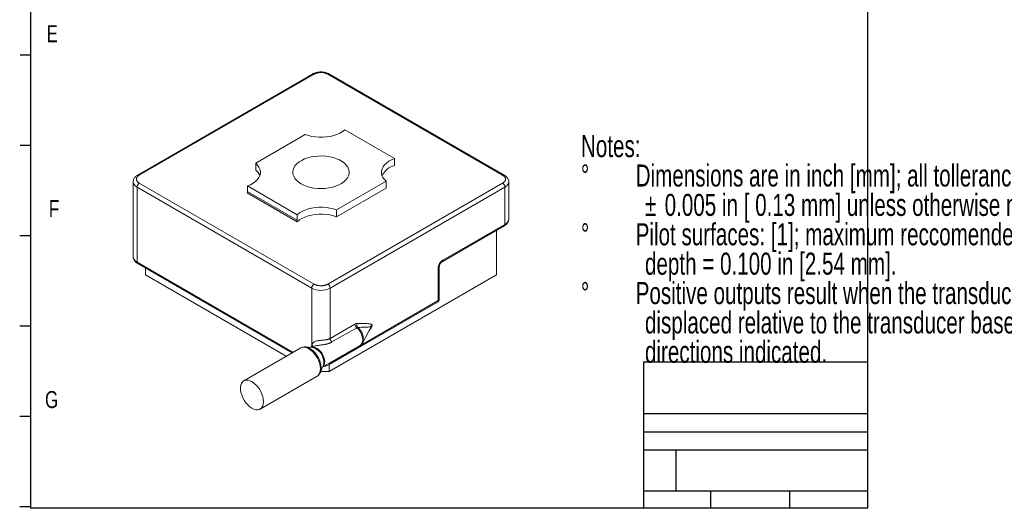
# Model space of a CAD drawing. Header units: inches. Extents: x 0.1 to 10.7, y 0.2 to 8.3.
# Tile 1 of 3: x 0.1 to 6.2, y 0.2 to 3.2. Entities that reach past the tile are written whole.
import ezdxf

# ---------------------------------------------------------------- set-up
doc = ezdxf.new("R2010")
doc.units = ezdxf.units.IN
doc.header["$MEASUREMENT"] = 0
for name, color, linetype in [('BORDER', 1, 'Continuous'), ('DIMENSIONS', 150, 'Continuous'), ('TEXT', 7, 'Continuous')]:
    doc.layers.add(name, color=color, linetype=linetype)
doc.styles.add('SLDTEXTSTYLE0', font='TXT', dxfattribs={"width": 0.7})
doc.styles.add('SLDTEXTSTYLE1', font='TXT', dxfattribs={"width": 0.75})

# ---------------------------------------------------------------- blocks, each defined once
blk = doc.blocks.new('SW_NOTE_0')
at = {"layer": 'DIMENSIONS', "color": 0, "attachment_point": 1, "style": 'SLDTEXTSTYLE0'}
for s, insert, char_height in [('Notes:', (0, 0.1746), 0.13542), ('Dimensions are in inch [mm]; all tollerances are', (0.3365, -0.006), 0.135417), ('%%d', (0, -0.006), 0.13542), ('%%p', (0.3937, -0.1865), 0.13542), ('0.005 in [ 0.13 mm] unless otherwise noted.', (0.5148, -0.1865), 0.135417), ('%%d', (0, -0.3671), 0.13542), ('Pilot surfaces: [1]; maximum reccomended pilot', (0.3365, -0.3671), 0.135417), ('depth = 0.100 in [2.54 mm].', (0.3937, -0.5477), 0.135417), ('%%d', (0, -0.7282), 0.13542), ('Positive outputs result when the transducer tip is', (0.3365, -0.7282), 0.135417), ('displaced relative to the transducer base in the', (0.3937, -0.9088), 0.135417), ('directions indicated.', (0.3937, -1.0893), 0.135417)]:
    blk.add_mtext(s, dxfattribs=dict(at, insert=insert, char_height=char_height))

msp = doc.modelspace()

# ---------------------------------------------------------------- linework, layer by layer
at = {"color": 1, "linetype": 'Continuous', "lineweight": 15}
for p, q in [((1.9297, 2.83675), (0.8549, 2.21628)), ((1.9397, 2.83576), (0.8649, 2.21529)), ((3.09936, 2.21529), (2.02455, 2.83576)), ((3.10936, 2.21628), (2.03455, 2.83675)), ((2.43414, 2.31749), (2.12805, 2.4942)), ((1.58071, 2.2889), (1.88574, 2.46499)), ((2.43414, 2.31749), (2.43414, 2.2832)), ((1.58071, 2.24644), (1.58071, 2.2889)), ((0.82733, 2.17446), (0.82733, 1.71394)), ((0.85076, 2.14181), (1.92556, 1.52134)), ((0.85076, 1.68128), (0.85076, 2.14181)), ((0.8649, 2.1663), (1.9397, 1.54583)), ((1.83621, 1.97231), (1.53012, 2.14902)), ((1.53012, 2.14902), (1.53012, 2.11472)), ((2.02455, 1.54583), (3.09936, 2.1663)), ((2.0387, 1.52134), (3.1135, 2.14181)), ((2.38355, 2.17761), (2.07851, 2.00152)), ((2.38355, 2.13515), (2.07851, 1.95906)), ((2.38355, 2.13515), (2.38355, 2.17761)), ((3.1135, 2.14181), (3.1135, 1.91318)), ((3.13693, 1.94583), (3.13693, 2.17446)), ((1.83566, 1.92935), (1.52924, 2.10624)), ((1.53012, 2.11472), (1.83621, 1.93802)), ((2.07851, 2.00152), (2.07851, 1.95906)), ((1.83621, 1.93802), (1.83621, 1.97231)), ((2.72752, 1.68359), (3.10936, 1.90402)), ((3.1135, 1.91318), (2.73166, 1.69275)), ((3.06213, 1.87676), (3.06213, 1.60263)), ((0.8549, 1.67212), (1.80554, 1.12333)), ((0.90213, 1.60263), (0.90213, 1.64486)), ((2.70338, 1.64376), (2.70338, 1.44452)), ((2.70924, 1.45268), (2.70924, 1.65192)), ((1.76896, 1.10221), (0.90213, 1.60263)), ((3.06213, 1.60263), (2.0335, 1.00881)), ((1.92556, 1.52134), (1.92556, 1.1724)), ((2.0387, 1.21244), (2.0387, 1.52134)), ((2.03455, 1.05165), (2.69923, 1.43536)), ((2.70338, 1.44452), (2.0387, 1.06081)), ((2.19101, 1.30037), (2.0387, 1.21244)), ((2.20194, 1.27815), (2.04963, 1.19023)), ((2.23951, 1.18683), (2.28999, 1.28319)), ((1.85789, 1.15355), (1.50787, 0.95149)), ((1.93142, 1.15577), (1.88774, 1.15974)), ((1.88774, 1.15974), (1.88932, 1.15957)), ((1.93517, 1.16122), (1.92651, 1.15621)), ((1.9945, 1.03843), (2.22501, 1.1715)), ((2.24015, 1.18812), (2.23951, 1.18683)), ((1.97817, 1.0031), (1.99657, 1.04291)), ((2.0335, 1.00881), (2.0335, 1.05123)), ((1.60786, 0.77828), (1.95788, 0.98034)), ((2.0335, 1.00881), (1.98081, 1.00881))]:
    msp.add_line(p, q, dxfattribs=at)
at = {"color": 8, "linetype": 'Continuous', "lineweight": 15}
for p, q in [((1.8114, 1.12671), (0.85076, 1.68128)), ((2.0387, 1.06081), (2.0387, 1.06395))]:
    msp.add_line(p, q, dxfattribs=at)
at = {"color": 1, "linetype": 'Continuous', "lineweight": 15, "flags": 128}
for points in [[(2.12805, 2.4942), (2.11442, 2.48353), (2.09847, 2.47399), (2.08048, 2.46576), (2.06075, 2.45897), (2.03965, 2.45375), (2.01753, 2.45019), (1.99479, 2.44834), (1.97183, 2.44825), (1.94905, 2.44992), (1.92685, 2.4533), (1.90563, 2.45836), (1.88574, 2.46499)], [(1.85964, 2.16254), (1.87706, 2.15375), (1.89635, 2.14637), (1.91718, 2.14055), (1.93916, 2.13638), (1.96191, 2.13394), (1.98502, 2.13327), (2.00808, 2.13438), (2.03068, 2.13726), (2.05241, 2.14185), (2.07289, 2.14808), (2.09174, 2.15582), (2.10864, 2.16495), (2.12329, 2.17529), (2.13541, 2.18667), (2.1448, 2.19888), (2.15129, 2.2117), (2.15475, 2.22491), (2.15514, 2.23827), (2.15244, 2.25153), (2.1467, 2.26448), (2.13802, 2.27686), (2.12656, 2.28847), (2.11253, 2.29909), (2.09616, 2.30853), (2.07777, 2.31664), (2.05766, 2.32325), (2.03621, 2.32826), (2.01379, 2.33157), (1.99081, 2.33313), (1.96767, 2.33291), (1.94479, 2.33091), (1.92258, 2.32716), (1.90143, 2.32174), (1.88172, 2.31474), (1.8638, 2.30629), (1.84799, 2.29653), (1.83458, 2.28565), (1.8238, 2.27383), (1.81584, 2.26128), (1.81086, 2.24824), (1.80892, 2.23493), (1.81008, 2.22158), (1.81431, 2.20845), (1.82154, 2.19576), (1.83163, 2.18374), (1.8444, 2.1726), (1.85964, 2.16254)], [(2.38355, 2.17761), (2.37206, 2.18909), (2.36331, 2.20135), (2.35744, 2.21416), (2.35456, 2.22731), (2.35471, 2.24057), (2.35791, 2.25369), (2.36408, 2.26646), (2.37312, 2.27864), (2.38488, 2.29003), (2.39914, 2.30042), (2.41566, 2.30963), (2.43414, 2.31749)], [(1.58071, 2.2889), (1.5922, 2.27742), (1.60095, 2.26517), (1.60682, 2.25235), (1.6097, 2.2392), (1.60954, 2.22594), (1.60635, 2.21282), (1.60018, 2.20005), (1.59113, 2.18787), (1.57938, 2.17648), (1.56512, 2.16609), (1.5486, 2.15688), (1.53012, 2.14902)], [(1.83621, 1.97231), (1.84984, 1.98298), (1.86579, 1.99252), (1.88378, 2.00075), (1.90351, 2.00754), (1.92461, 2.01276), (1.94673, 2.01632), (1.96946, 2.01817), (1.99243, 2.01826), (2.01521, 2.01659), (2.0374, 2.01321), (2.05863, 2.00815), (2.07851, 2.00152)], [(2.07851, 1.95906), (2.05855, 1.96571), (2.03724, 1.97078), (2.01495, 1.97416), (1.99208, 1.97581), (1.96903, 1.97569), (1.94622, 1.9738), (1.92404, 1.97018), (1.90289, 1.9649), (1.88314, 1.95804), (1.86515, 1.94972), (1.84923, 1.9401), (1.83566, 1.92935)], [(1.55786, 0.94654), (1.57014, 0.93821), (1.58205, 0.92765), (1.59322, 0.91519), (1.60332, 0.9012), (1.61203, 0.8861), (1.6191, 0.87036), (1.62431, 0.85445), (1.6275, 0.83886), (1.62858, 0.82406), (1.6275, 0.8105), (1.62431, 0.7986), (1.6191, 0.78871), (1.61203, 0.78113), (1.60332, 0.77609), (1.59322, 0.77376), (1.58205, 0.77419), (1.57014, 0.77738), (1.55786, 0.78323), (1.54559, 0.79156), (1.53368, 0.80212), (1.52251, 0.81458), (1.51241, 0.82857), (1.5037, 0.84367), (1.49663, 0.85941), (1.49142, 0.87532), (1.48823, 0.89091), (1.48715, 0.9057), (1.48823, 0.91926), (1.49142, 0.93117), (1.49663, 0.94106), (1.5037, 0.94864), (1.51241, 0.95367), (1.52251, 0.95601), (1.53368, 0.95558), (1.54559, 0.95239), (1.55786, 0.94654)]]:
    msp.add_lwpolyline(points, dxfattribs=at)
at = {"color": 8, "linetype": 'Continuous', "lineweight": 15, "flags": 128}
for points in [[(2.22501, 1.1715), (2.22867, 1.17413), (2.23436, 1.18135), (2.23789, 1.19101), (2.23909, 1.20263), (2.23789, 1.21563), (2.23436, 1.22937), (2.22867, 1.24316), (2.22111, 1.25631), (2.21205, 1.26817), (2.20194, 1.27815)], [(1.85789, 1.15355), (1.86243, 1.15573), (1.87253, 1.15807), (1.8837, 1.15764), (1.8956, 1.15445), (1.90788, 1.1486), (1.92016, 1.14027), (1.93207, 1.12971), (1.94324, 1.11725), (1.95333, 1.10326), (1.96205, 1.08816), (1.96912, 1.07242), (1.97433, 1.05651), (1.97752, 1.04092), (1.97859, 1.02612), (1.97752, 1.01257), (1.97433, 1.00066), (1.96912, 0.99077), (1.96205, 0.98319), (1.95788, 0.98034)], [(1.88932, 1.15957), (1.89617, 1.15825), (1.90835, 1.15377), (1.92073, 1.14663), (1.93291, 1.13704), (1.9445, 1.12533), (1.95512, 1.11186), (1.96444, 1.09708), (1.97216, 1.08145), (1.97803, 1.06547), (1.98185, 1.04967), (1.98351, 1.03454), (1.98296, 1.02059), (1.9802, 1.00824), (1.97833, 1.00345)], [(1.95072, 1.14912), (1.94038, 1.15384), (1.93142, 1.15577)], [(1.95738, 1.15104), (1.96772, 1.14378), (1.97757, 1.13426), (1.98648, 1.12292), (1.99403, 1.11031), (1.99986, 1.097), (2.00371, 1.08363), (2.00539, 1.07081), (2.00483, 1.05914), (2.00205, 1.04918), (1.99718, 1.04138), (1.99478, 1.03903)], [(2.01866, 1.05238), (2.02657, 1.05507), (2.0387, 1.06081)]]:
    msp.add_lwpolyline(points, dxfattribs=at)
at = {"color": 8, "linetype": 'Continuous', "lineweight": 15}
for centre, radius, start, end in [((1.93384, 2.82758), 0.01006, 54.382423, 114.307119), ((2.03041, 2.82758), 0.01006, 65.692881, 125.617577), ((0.85903, 2.20708), 0.01009, 54.426911, 113.798085), ((3.10522, 2.20709), 0.01008, 66.141839, 125.578355), ((0.8666, 2.17791), 0.03942, 184.981835, 246.306564), ((3.09689, 2.17846), 0.04024, 294.377689, 354.270435), ((3.09689, 1.94983), 0.04024, 294.374658, 354.305201), ((3.10399, 1.91197), 0.00959, 304.056351, 7.25583), ((0.86736, 1.71793), 0.04024, 185.694799, 245.625342), ((0.86027, 1.68007), 0.00959, 172.74417, 235.943649), ((2.69943, 1.65276), 0.00983, 293.651353, 355.479796), ((2.72189, 1.69166), 0.00983, 304.513503, 6.344411), ((2.69358, 1.44344), 0.00986, 305.013333, 6.298848), ((2.69923, 1.45368), 0.01006, 294.374658, 354.305201), ((2.15349, 1.20945), 0.08925, 346.178304, 52.107795), ((1.91367, 1.16054), 0.0168, 352.757235, 44.917628), ((1.93697, 1.12224), 0.0353, 54.677, 106.129192), ((1.90418, 1.06603), 0.09524, 345.947282, 60.743895), ((2.0292, 1.05959), 0.00958, 303.762898, 7.285225)]:
    msp.add_arc(centre, radius, start, end, dxfattribs=at)
at = {"color": 1, "linetype": 'Continuous', "lineweight": 15}
for centre, radius, start, end in [((1.52623, 2.17976), 0.0861, 22.004478, 50.745661), ((2.46793, 2.15718), 0.12267, 105.56245, 153.441307), ((0.88146, 2.14041), 0.03074, 122.605478, 177.394522), ((3.0828, 2.14041), 0.03074, 2.605478, 57.394522), ((1.95626, 1.51994), 0.03074, 122.605478, 177.394522), ((1.98213, 1.63051), 0.12296, 242.609672, 297.390328), ((2.00799, 1.51994), 0.03074, 2.605478, 57.394522), ((2.2223, 1.30197), 0.03134, 182.932999, 229.460034), ((2.22558, 1.29602), 0.02365, 159.953811, 223.047657), ((2.30268, 1.27982), 0.01303, 118.29927, 147.063892), ((2.06999, 1.21404), 0.03134, 182.932999, 229.460034)]:
    msp.add_arc(centre, radius, start, end, dxfattribs=at)
for points, knots in [([(1.98213, 2.84957), (1.97723, 2.84941), (1.97033, 2.84919), (1.96039, 2.84771), (1.95213, 2.84595), (1.94286, 2.84301), (1.9353, 2.83994), (1.93121, 2.83747), (1.92983, 2.83664)], [0, 0, 0, 0, 0.25767347, 0.36300786, 0.53644648, 0.71449007, 0.90409067, 1, 1, 1, 1]), ([(2.03444, 2.83665), (2.03375, 2.83709), (2.03015, 2.83945), (2.02255, 2.84259), (2.01284, 2.84578), (2.00358, 2.84777), (1.99369, 2.84923), (1.98646, 2.84944), (1.98213, 2.84957)], [0, 0, 0, 0, 0.0493749, 0.25926243, 0.46718099, 0.6198325, 0.77188565, 1, 1, 1, 1]), ([(2.02455, 2.83576), (2.02378, 2.83619), (2.02222, 2.83706), (2.01975, 2.83827), (2.01719, 2.8394), (2.01453, 2.84044), (2.01177, 2.8414), (2.00892, 2.84228), (2.00512, 2.8433), (2.00032, 2.84434), (1.99441, 2.84523), (1.98832, 2.84578), (1.98213, 2.84596), (1.97594, 2.84578), (1.96986, 2.84523), (1.96394, 2.84434), (1.95838, 2.84313), (1.95317, 2.84167), (1.94836, 2.83996), (1.94382, 2.83801), (1.94108, 2.83651), (1.9397, 2.83576)], [0, 0, 0, 0, 0.0345533, 0.0688528, 0.1029976, 0.1370881, 0.1712254, 0.2055098, 0.2400407, 0.3043095, 0.3686664, 0.4343027, 0.5000289, 0.5656652, 0.6313914, 0.6956602, 0.760017, 0.8202325, 0.8799419, 0.9396848, 1, 1, 1, 1]), ([(0.85503, 2.21617), (0.85354, 2.21534), (0.84906, 2.21286), (0.84268, 2.20764), (0.83605, 2.2005), (0.83106, 2.19222), (0.82785, 2.18342), (0.82759, 2.17735), (0.82748, 2.1745)], [0, 0, 0, 0, 0.0912542, 0.2742255, 0.4597355, 0.646235, 0.8342405, 1, 1, 1, 1]), ([(0.8649, 2.21529), (0.86414, 2.21484), (0.86264, 2.21394), (0.86055, 2.21251), (0.85859, 2.21104), (0.85678, 2.2095), (0.85512, 2.20791), (0.8536, 2.20626), (0.85184, 2.20407), (0.85004, 2.20129), (0.84849, 2.19788), (0.84754, 2.19437), (0.84722, 2.1908), (0.84754, 2.18722), (0.84849, 2.18371), (0.85004, 2.1803), (0.85212, 2.17709), (0.85467, 2.17408), (0.85762, 2.1713), (0.861, 2.16868), (0.8636, 2.1671), (0.8649, 2.1663)], [0, 0, 0, 0, 0.0345533, 0.0688528, 0.1029976, 0.1370881, 0.1712254, 0.2055098, 0.2400407, 0.3043095, 0.3686664, 0.4343027, 0.5000289, 0.5656652, 0.6313914, 0.6956602, 0.760017, 0.8202325, 0.8799419, 0.9396848, 1, 1, 1, 1]), ([(3.09936, 2.1663), (3.10011, 2.16675), (3.10162, 2.16765), (3.10371, 2.16908), (3.10567, 2.17055), (3.10747, 2.17209), (3.10914, 2.17368), (3.11065, 2.17533), (3.11242, 2.17752), (3.11422, 2.1803), (3.11577, 2.18371), (3.11672, 2.18722), (3.11704, 2.19079), (3.11672, 2.19437), (3.11577, 2.19788), (3.11422, 2.20129), (3.11213, 2.2045), (3.10959, 2.20751), (3.10664, 2.21029), (3.10326, 2.21291), (3.10066, 2.21449), (3.09936, 2.21529)], [0, 0, 0, 0, 0.03455334, 0.06885284, 0.10299762, 0.13708814, 0.17122536, 0.20550981, 0.24004074, 0.30430954, 0.36866635, 0.43430267, 0.50002888, 0.56566521, 0.63139142, 0.69566022, 0.76001704, 0.82023254, 0.87994193, 0.93968485, 1, 1, 1, 1]), ([(3.13678, 2.17443), (3.13683, 2.17489), (3.13724, 2.17885), (3.13548, 2.1862), (3.13146, 2.19577), (3.12506, 2.20426), (3.11764, 2.21117), (3.11178, 2.21466), (3.10924, 2.21618)], [0, 0, 0, 0, 0.0274009, 0.2323741, 0.428882, 0.6325368, 0.8406282, 1, 1, 1, 1]), ([(3.10923, 1.90413), (3.11072, 1.90496), (3.1152, 1.90744), (3.12158, 1.91266), (3.1282, 1.9198), (3.1332, 1.92808), (3.13641, 1.93688), (3.13666, 1.94295), (3.13678, 1.94579)], [0, 0, 0, 0, 0.091185, 0.2741702, 0.4596944, 0.6462081, 0.8342279, 1, 1, 1, 1]), ([(0.82748, 1.71397), (0.82743, 1.71351), (0.82702, 1.70955), (0.82878, 1.7022), (0.83279, 1.69263), (0.83919, 1.68414), (0.84662, 1.67723), (0.85248, 1.67374), (0.85502, 1.67222)], [0, 0, 0, 0, 0.0274019, 0.2323826, 0.4288978, 0.63256, 0.840659, 1, 1, 1, 1]), ([(2.73166, 1.69275), (2.72416, 1.68842), (2.71697, 1.68082), (2.70636, 1.66245), (2.70338, 1.65242), (2.70338, 1.64376)], [0, 0, 0, 0, 0.5, 0.5, 1, 1, 1, 1]), ([(2.70928, 1.652), (2.70931, 1.653), (2.70935, 1.65493), (2.71017, 1.65878), (2.7117, 1.66373), (2.7136, 1.6674), (2.71484, 1.6698)], [0, 0, 0, 0, 0.2294938, 0.4412571, 0.6363769, 1, 1, 1, 1]), ([(2.71484, 1.6698), (2.71627, 1.67204), (2.71826, 1.67515), (2.72155, 1.67885), (2.72417, 1.68131), (2.72642, 1.68298), (2.72728, 1.68342), (2.72746, 1.68352)], [0, 0, 0, 0, 0.359636, 0.4994638, 0.7230638, 0.9423445, 1, 1, 1, 1]), ([(1.9397, 1.54583), (1.94048, 1.5454), (1.94203, 1.54453), (1.9445, 1.54332), (1.94707, 1.54219), (1.94973, 1.54115), (1.95248, 1.54019), (1.95534, 1.53931), (1.95913, 1.53829), (1.96394, 1.53725), (1.96985, 1.53636), (1.97594, 1.53581), (1.98213, 1.53563), (1.98832, 1.53581), (1.9944, 1.53636), (2.00031, 1.53725), (2.00588, 1.53846), (2.01109, 1.53993), (2.0159, 1.54163), (2.02044, 1.54358), (2.02318, 1.54508), (2.02455, 1.54583)], [0, 0, 0, 0, 0.0345533, 0.0688528, 0.1029976, 0.1370881, 0.1712254, 0.2055098, 0.2400407, 0.3043095, 0.3686664, 0.4343027, 0.5000289, 0.5656652, 0.6313914, 0.6956602, 0.760017, 0.8202325, 0.8799419, 0.9396848, 1, 1, 1, 1]), ([(2.69924, 1.43538), (2.70054, 1.43623), (2.70347, 1.43815), (2.70545, 1.44106), (2.70656, 1.44269)], [0, 0, 0, 0, 0.4413843, 1, 1, 1, 1]), ([(2.70656, 1.44269), (2.70764, 1.44505), (2.70912, 1.44827), (2.70917, 1.45176), (2.70919, 1.45269)], [0, 0, 0, 0, 0.7355486, 1, 1, 1, 1]), ([(2.2083, 1.27988), (2.2079, 1.27988), (2.20709, 1.27989), (2.20584, 1.27971), (2.20455, 1.27936), (2.20325, 1.27886), (2.20237, 1.27839), (2.20194, 1.27815)], [0, 0, 0, 0, 0.196488, 0.3945228, 0.5943082, 0.79606, 1, 1, 1, 1]), ([(2.29651, 1.29129), (2.29651, 1.29268), (2.29618, 1.29384), (2.29513, 1.29572), (2.29443, 1.29644), (2.29289, 1.29765), (2.29204, 1.29813), (2.2903, 1.29895), (2.28941, 1.29929), (2.28484, 1.30079), (2.28094, 1.30139), (2.27305, 1.30236), (2.26903, 1.30268), (2.26095, 1.30318), (2.25688, 1.30336), (2.24462, 1.30378), (2.23639, 1.30392), (2.2199, 1.30409), (2.21164, 1.30412), (2.20337, 1.30412)], [0, 0, 0, 0, 0.03125, 0.03125, 0.0625, 0.0625, 0.09375, 0.09375, 0.125, 0.125, 0.25, 0.25, 0.375, 0.375, 0.5, 0.5, 0.75, 0.75, 1, 1, 1, 1]), ([(2.29175, 1.28691), (2.29175, 1.28693), (2.29173, 1.28699), (2.29166, 1.28697), (2.29157, 1.28693), (2.29143, 1.28684), (2.29125, 1.28672), (2.29102, 1.28658), (2.29076, 1.2864), (2.29044, 1.28621), (2.29008, 1.286), (2.28967, 1.28578), (2.2892, 1.28554), (2.28868, 1.28531), (2.28809, 1.28507), (2.28745, 1.28483), (2.28675, 1.28459), (2.28598, 1.28436), (2.28514, 1.28414), (2.28424, 1.28392), (2.28327, 1.2837), (2.28223, 1.2835), (2.28111, 1.28331), (2.27992, 1.28312), (2.27866, 1.28294), (2.27483, 1.28245), (2.26731, 1.2818), (2.25336, 1.2811), (2.23346, 1.28042), (2.21741, 1.28007), (2.2083, 1.27988)], [0, 0, 0, 0, 0.0007957, 0.0020893, 0.0040324, 0.0066664, 0.0100075, 0.0140634, 0.0188387, 0.0243363, 0.0305581, 0.0375058, 0.0451805, 0.0535831, 0.0627143, 0.0725746, 0.0831643, 0.0944835, 0.1065323, 0.1193104, 0.1328175, 0.147053, 0.1620162, 0.1777063, 0.1941222, 0.211263, 0.3254217, 0.4712211, 0.6999064, 1, 1, 1, 1]), ([(2.28999, 1.2832), (2.29005, 1.2833), (2.29056, 1.28423), (2.29109, 1.28533), (2.29159, 1.28641), (2.29172, 1.28673), (2.29174, 1.28684), (2.29175, 1.28688), (2.29175, 1.2869), (2.29175, 1.28691)], [0, 0, 0, 0, 0.0879129, 0.7540297, 0.9250712, 0.9722438, 0.9877356, 0.9940963, 1, 1, 1, 1]), ([(1.92556, 1.1724), (1.92588, 1.17318), (1.92651, 1.17474), (1.9276, 1.17695), (1.92878, 1.17906), (1.93008, 1.18105), (1.93224, 1.18394), (1.93559, 1.18745), (1.94129, 1.1916), (1.94895, 1.19516), (1.95913, 1.19784), (1.9696, 1.19933), (1.9798, 1.20023), (1.98882, 1.20088), (1.99819, 1.20162), (2.00721, 1.20263), (2.01491, 1.20393), (2.02043, 1.20521), (2.02497, 1.20647), (2.02956, 1.20805), (2.03441, 1.2101), (2.0373, 1.21167), (2.0387, 1.21244)], [0, 0, 0, 0, 0.0255313, 0.0507634, 0.0757349, 0.1004853, 0.1250553, 0.1885528, 0.2500367, 0.3334496, 0.4155582, 0.4992965, 0.5591866, 0.624662, 0.6812091, 0.7500333, 0.8127541, 0.8486746, 0.8753002, 0.9192543, 0.9608159, 1, 1, 1, 1]), ([(1.8897, 1.15948), (1.88949, 1.15952), (1.88576, 1.16028), (1.87843, 1.16009), (1.86813, 1.1582), (1.86114, 1.15586), (1.85817, 1.15368), (1.85806, 1.1536)], [0, 0, 0, 0, 0.0196994, 0.3385606, 0.6595888, 0.9877587, 1, 1, 1, 1]), ([(2.04963, 1.19023), (2.04855, 1.18962), (2.04642, 1.18842), (2.04308, 1.18673), (2.03966, 1.18514), (2.03615, 1.18365), (2.03254, 1.18226), (2.02884, 1.18096), (2.02404, 1.17943), (2.0181, 1.17777), (2.01094, 1.1761), (2.00369, 1.17468), (1.99873, 1.17389), (1.99627, 1.1735)], [0, 0, 0, 0, 0.0717966, 0.1432782, 0.2145351, 0.2856585, 0.3567401, 0.4278716, 0.4991447, 0.6275164, 0.7533905, 0.8773488, 1, 1, 1, 1]), ([(2.22412, 1.17116), (2.22449, 1.17131), (2.22792, 1.17271), (2.23307, 1.17756), (2.23808, 1.18348), (2.23971, 1.18761), (2.24016, 1.18874)], [0, 0, 0, 0, 0.04925571, 0.45710916, 0.85042186, 1, 1, 1, 1]), ([(1.99669, 1.03969), (1.9967, 1.0397), (1.99871, 1.03981), (2.00385, 1.04078), (2.01214, 1.04242), (2.0214, 1.0454), (2.02896, 1.04846), (2.03305, 1.05093), (2.03443, 1.05176)], [0, 0, 0, 0, 0.00114961, 0.14286809, 0.37621503, 0.61575756, 0.87084906, 1, 1, 1, 1]), ([(1.95765, 0.98025), (1.96068, 0.98226), (1.96672, 0.98626), (1.97367, 0.99436), (1.97679, 1.00063), (1.97827, 1.00361)], [0, 0, 0, 0, 0.345865, 0.6893882, 1, 1, 1, 1])]:
    msp.add_open_spline(points, degree=3, knots=knots, dxfattribs=at)
for points in [[(2.43414, 2.2832), (2.43414, 2.28045), (2.43443, 2.27783), (2.43501, 2.27535)], [(1.53012, 2.11472), (1.53012, 2.11197), (1.52983, 2.10914), (1.52924, 2.10624)], [(1.83621, 1.93802), (1.83621, 1.93527), (1.83602, 1.93238), (1.83566, 1.92935)], [(2.20337, 1.30412), (2.19953, 1.30413), (2.19529, 1.30284), (2.19101, 1.30037)]]:
    msp.add_open_spline(points, degree=3, dxfattribs=at)
at = {"color": 8, "linetype": 'Continuous', "lineweight": 15}
for points, knots in [([(2.27671, 1.25783), (2.2768, 1.25795), (2.28093, 1.26298), (2.28679, 1.27097), (2.29314, 1.28084), (2.29558, 1.28629), (2.29639, 1.28938), (2.29647, 1.29067), (2.29651, 1.29129)], [0, 0, 0, 0, 0.0114017, 0.4997001, 0.7480057, 0.8859601, 0.944971, 1, 1, 1, 1]), ([(1.92556, 1.1724), (1.92378, 1.16865), (1.92156, 1.164), (1.92108, 1.1579), (1.92099, 1.15672)], [0, 0, 0, 0, 0.8051727, 1, 1, 1, 1]), ([(1.99627, 1.1735), (1.98868, 1.17249), (1.97353, 1.17048), (1.95465, 1.16798), (1.9422, 1.16473), (1.9375, 1.16231), (1.93522, 1.16113)], [0, 0, 0, 0, 0.3395872, 0.67781, 0.8430145, 1, 1, 1, 1])]:
    msp.add_open_spline(points, degree=3, knots=knots, dxfattribs=at)
at = {"layer": 'BORDER'}
for p, q in [((0.1957, 4.06241), (0.1957, 0.16845)), ((5.3457, 0.16845), (5.3457, 4.06241)), ((0.19457, 2.95241), (0.13207, 2.95241)), ((0.194, 2.39741), (0.1315, 2.39741)), ((0.19344, 1.84241), (0.13094, 1.84241)), ((0.19287, 1.28742), (0.13037, 1.28742)), ((3.96634, 1.06834), (5.3457, 1.06834)), ((3.96634, 1.06834), (3.96634, 0.16845)), ((0.1923, 0.73242), (0.1298, 0.73242)), ((3.96634, 0.75007), (5.3457, 0.75007)), ((3.96634, 0.63792), (5.3457, 0.63792)), ((3.96634, 0.52838), (5.3457, 0.52838)), ((4.16411, 0.52838), (4.16411, 0.27489)), ((3.96634, 0.27489), (5.3457, 0.27489)), ((4.37791, 0.27489), (4.37791, 0.16845)), ((4.86386, 0.27489), (4.86386, 0.16845)), ((0.19174, 0.17742), (0.12924, 0.17742)), ((5.3457, 0.16845), (0.1957, 0.16845))]:
    msp.add_line(p, q, dxfattribs=at)

# ---------------------------------------------------------------- block references
at = {"layer": 'DIMENSIONS'}
msp.add_blockref('SW_NOTE_0', (3.58115, 2.28698), dxfattribs=at)

# ---------------------------------------------------------------- texts
at = {"layer": 'TEXT', "char_height": 0.10417, "attachment_point": 1, "style": 'SLDTEXTSTYLE1'}
for s, insert in [('E', (0.29429, 3.13637)), ('F', (0.30829, 2.0622)), ('G', (0.28496, 0.88859))]:
    msp.add_mtext(s, dxfattribs=dict(at, insert=insert))

doc.saveas('drawing.dxf')
